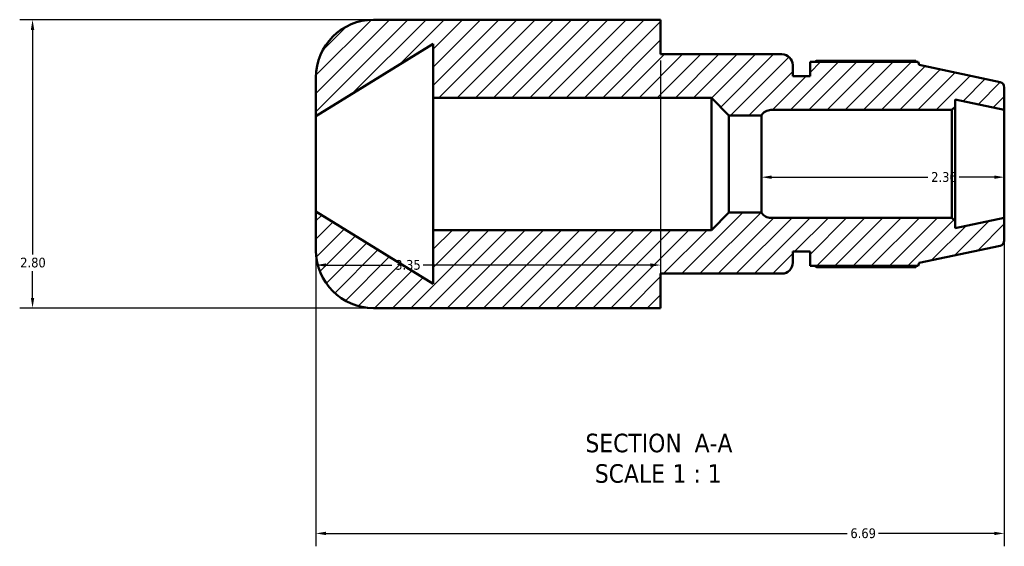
# Model space of a CAD drawing. Header units: inches. Extents: x 0.1 to 43.8, y -12 to 28.
# Tile 1 of 6: x 12.7 to 22.2, y -12 to -6.9. Entities that reach past the tile are written whole.
import ezdxf

# ---------------------------------------------------------------- set-up
doc = ezdxf.new("R2010")
doc.units = ezdxf.units.IN
doc.header["$MEASUREMENT"] = 0
for name, color, linetype, lineweight in [('Dimension (ANSI)', 7, 'Continuous', 25), ('Hatch (ANSI)', 7, 'Continuous', 18), ('Symbol (ANSI)', 7, 'Continuous', 25), ('Visible (ANSI)', 7, 'Continuous', 50)]:
    doc.layers.add(name, color=color, linetype=linetype, lineweight=lineweight)
doc.styles.add('Label Text (ANSI)', font='tahoma.ttf')
doc.styles.add('Note Text (ANSI)', font='tahoma.ttf')
doc.dimstyles.new('Default (ANSI)', dxfattribs={"dimtxt": 0.094488, "dimasz": 0.098425, "dimexe": 0.125, "dimexo": 0.0625, "dimgap": 0.031496, "dimtad": 0, "dimtih": 1, "dimtoh": 1, "dimrnd": 1e-08, "dimzin": 4, "dimdsep": 46, "dimtxsty": 'Note Text (ANSI)', "dimcen": 0.09, "dimdle": 0.393701, "dimclrd": 256, "dimclre": 256, "dimclrt": 5, "dimadec": 0, "dimazin": 1, "dimtfac": 1, "dimtofl": 0, "dimtmove": 0, "dimatfit": 3, "dimfxl": 1, "dimtolj": 1, "dimtzin": 4, "dimlwd": -1, "dimlwe": -1, "dimarcsym": 0})

# ---------------------------------------------------------------- blocks, each defined once
blk = doc.blocks.new('*D7')
at = {"layer": 'Defpoints', "color": 0, "transparency": 16777216}
for p in [(15.5419, -8.7616), (22.2319, -8.8227), (22.2319, -11.8871)]:
    blk.add_point(p, dxfattribs=at)
at = {"layer": 'Dimension (ANSI)', "transparency": 16777216}
for p, q in [((15.5419, -8.8241), (15.5419, -12.0121)), ((22.2319, -8.8852), (22.2319, -12.0121)), ((15.6403, -11.8871), (20.7047, -11.8871)), ((22.1334, -11.8871), (21.009, -11.8871))]:
    blk.add_line(p, q, dxfattribs=at)
for points in [[(15.6403, -11.8707), (15.6403, -11.9036), (15.5419, -11.8871)], [(22.1334, -11.8707), (22.1334, -11.9036), (22.2319, -11.8871)]]:
    blk.add_solid(points, dxfattribs=at)
at = {"layer": 'Dimension (ANSI)', "color": 5, "transparency": 16777216, "insert": (20.7362, -11.838), "char_height": 0.09449, "attachment_point": 1, "style": 'Note Text (ANSI)'}
blk.add_mtext('\\A1;6.69', dxfattribs=at)
blk = doc.blocks.new('*D8')
at = {"layer": 'Defpoints', "color": 0, "transparency": 16777216}
for p in [(16.1019, -6.8991), (12.7882, -9.6991), (16.1019, -9.6991)]:
    blk.add_point(p, dxfattribs=at)
at = {"layer": 'Dimension (ANSI)', "transparency": 16777216}
for p, q in [((16.0394, -6.8991), (12.6632, -6.8991)), ((12.7882, -6.9975), (12.7882, -9.1782)), ((12.7882, -9.6007), (12.7882, -9.34)), ((16.0394, -9.6991), (12.6632, -9.6991))]:
    blk.add_line(p, q, dxfattribs=at)
for points in [[(12.7718, -6.9975), (12.8047, -6.9975), (12.7882, -6.8991)], [(12.7718, -9.6007), (12.8047, -9.6007), (12.7882, -9.6991)]]:
    blk.add_solid(points, dxfattribs=at)
at = {"layer": 'Dimension (ANSI)', "color": 5, "transparency": 16777216, "insert": (12.6682, -9.2097), "char_height": 0.09449, "attachment_point": 1, "style": 'Note Text (ANSI)'}
blk.add_mtext('\\A1;2.80', dxfattribs=at)
blk = doc.blocks.new('*D10')
at = {"layer": 'Defpoints', "color": 0, "transparency": 16777216}
for p in [(19.8719, -8.2991), (22.2319, -8.2991), (22.2319, -8.428)]:
    blk.add_point(p, dxfattribs=at)
at = {"layer": 'Dimension (ANSI)', "transparency": 16777216}
for p, q in [((19.9703, -8.428), (21.4898, -8.428)), ((22.1334, -8.428), (21.7939, -8.428))]:
    blk.add_line(p, q, dxfattribs=at)
for points in [[(19.9703, -8.4116), (19.9703, -8.4444), (19.8719, -8.428)], [(22.1334, -8.4116), (22.1334, -8.4444), (22.2319, -8.428)]]:
    blk.add_solid(points, dxfattribs=at)
at = {"layer": 'Dimension (ANSI)', "color": 5, "transparency": 16777216, "insert": (21.5213, -8.3788), "char_height": 0.09449, "attachment_point": 1, "style": 'Note Text (ANSI)'}
blk.add_mtext('\\A1;2.36', dxfattribs=at)
blk = doc.blocks.new('*D11')
at = {"layer": 'Defpoints', "color": 0, "transparency": 16777216}
for p in [(18.8919, -7.2341), (15.5419, -8.7616), (15.5419, -9.2814)]:
    blk.add_point(p, dxfattribs=at)
at = {"layer": 'Dimension (ANSI)', "transparency": 16777216}
for p, q in [((18.8919, -7.2966), (18.8919, -9.4064)), ((15.5419, -8.8241), (15.5419, -9.4064)), ((15.6403, -9.2814), (16.2807, -9.2814)), ((18.7934, -9.2814), (16.583, -9.2814))]:
    blk.add_line(p, q, dxfattribs=at)
for points in [[(15.6403, -9.265), (15.6403, -9.2978), (15.5419, -9.2814)], [(18.7934, -9.265), (18.7934, -9.2978), (18.8919, -9.2814)]]:
    blk.add_solid(points, dxfattribs=at)
at = {"layer": 'Dimension (ANSI)', "color": 5, "transparency": 16777216, "insert": (16.3122, -9.2322), "char_height": 0.09449, "attachment_point": 1, "style": 'Note Text (ANSI)'}
blk.add_mtext('\\A1;3.35', dxfattribs=at)

msp = doc.modelspace()

# ---------------------------------------------------------------- hatches: boundary and pattern name
at = {"layer": 'Hatch (ANSI)'}
h = msp.add_hatch(dxfattribs=at)
h.set_pattern_fill('ANSI31', color=256, style=0)
edge = h.paths.add_edge_path()
edge.add_ellipse((22.1795, -9.0422), major_axis=(0.0512, 0.0109), ratio=1, start_angle=270, end_angle=348)
edge.add_line((22.2319, -9.0422), (22.2319, -8.8227))
edge.add_line((22.2319, -8.8227), (21.754, -8.9243))
edge.add_line((21.754, -8.9243), (21.754, -8.8542))
edge.add_line((21.754, -8.8542), (21.7226, -8.8227))
edge.add_line((21.7226, -8.8227), (19.9636, -8.8227))
edge.add_ellipse((19.9636, -8.7162), major_axis=(-0.1065, 0), ratio=1, start_angle=30.55306, end_angle=90, ccw=False)
edge.add_line((19.8719, -8.7704), (19.5559, -8.7704))
edge.add_line((19.5559, -8.7704), (19.3851, -8.9411))
edge.add_line((19.3851, -8.9411), (16.6809, -8.9411))
edge.add_line((16.6809, -8.9411), (16.6809, -9.4646))
edge.add_line((16.6809, -9.4646), (15.5419, -8.7616))
edge.add_line((15.5419, -8.7616), (15.5419, -9.1391))
edge.add_ellipse((16.1019, -9.1391), major_axis=(0, -0.56), ratio=1, start_angle=270, end_angle=360)
edge.add_line((16.1019, -9.6991), (18.6679, -9.6991))
edge.add_line((18.6679, -9.6991), (18.8919, -9.6991))
edge.add_line((18.8919, -9.6991), (18.8919, -9.3641))
edge.add_line((18.8919, -9.3641), (20.0701, -9.3641))
edge.add_ellipse((20.0701, -9.2576), major_axis=(0.1065, 0), ratio=1, start_angle=270, end_angle=360)
edge.add_line((20.1766, -9.2576), (20.1766, -9.1511))
edge.add_line((20.1766, -9.1511), (20.3439, -9.1511))
edge.add_line((20.3439, -9.1511), (20.3439, -9.2896))
edge.add_line((20.3439, -9.2896), (21.3963, -9.2896))
edge.add_line((21.3963, -9.2896), (21.4059, -9.2601))
edge.add_line((21.4059, -9.2601), (22.1904, -9.0934))
edge = h.paths.add_edge_path()
edge.add_ellipse((22.1795, -7.5561), major_axis=(0, 0.0524), ratio=1, start_angle=270, end_angle=348)
edge.add_line((22.1904, -7.5049), (21.4059, -7.3381))
edge.add_line((21.4059, -7.3381), (21.3963, -7.3087))
edge.add_line((21.3963, -7.3087), (20.3439, -7.3087))
edge.add_line((20.3439, -7.3087), (20.3439, -7.4471))
edge.add_line((20.3439, -7.4471), (20.1766, -7.4471))
edge.add_line((20.1766, -7.4471), (20.1766, -7.3406))
edge.add_ellipse((20.0701, -7.3406), major_axis=(0, 0.1065), ratio=1, start_angle=270, end_angle=360)
edge.add_line((20.0701, -7.2341), (18.8919, -7.2341))
edge.add_line((18.8919, -7.2341), (18.8919, -6.8991))
edge.add_line((18.8919, -6.8991), (18.6679, -6.8991))
edge.add_line((18.6679, -6.8991), (16.1019, -6.8991))
edge.add_ellipse((16.1019, -7.4591), major_axis=(-0.56, 0), ratio=1, start_angle=270, end_angle=360)
edge.add_line((15.5419, -7.4591), (15.5419, -7.8366))
edge.add_line((15.5419, -7.8366), (16.6809, -7.1336))
edge.add_line((16.6809, -7.1336), (16.6809, -7.6571))
edge.add_line((16.6809, -7.6571), (19.3851, -7.6571))
edge.add_line((19.3851, -7.6571), (19.5559, -7.8279))
edge.add_line((19.5559, -7.8279), (19.8719, -7.8279))
edge.add_ellipse((19.9636, -7.882), major_axis=(0.0541, 0.0917), ratio=1, start_angle=30.55306, end_angle=90, ccw=False)
edge.add_line((19.9636, -7.7755), (21.7226, -7.7755))
edge.add_line((21.7226, -7.7755), (21.754, -7.7441))
edge.add_line((21.754, -7.7441), (21.754, -7.6739))
edge.add_line((21.754, -7.6739), (22.2319, -7.7755))
edge.add_line((22.2319, -7.7755), (22.2319, -7.5561))

# ---------------------------------------------------------------- linework, layer by layer
at = {"layer": 'Visible (ANSI)'}
for p, q in [((18.6679, -6.8991), (16.1019, -6.8991)), ((18.8919, -6.8991), (18.6679, -6.8991)), ((18.8919, -7.2341), (18.8919, -6.8991)), ((15.5419, -7.8366), (16.6809, -7.1336)), ((16.6809, -7.1336), (16.6809, -7.6571)), ((20.0701, -7.2341), (18.8919, -7.2341)), ((20.1766, -7.4471), (20.1766, -7.3406)), ((21.3963, -7.3087), (20.3439, -7.3087)), ((20.3439, -7.3087), (20.3439, -7.4471)), ((21.3721, -7.297), (20.4078, -7.297)), ((21.4059, -7.3381), (21.3963, -7.3087)), ((22.1904, -7.5049), (21.4059, -7.3381)), ((15.5419, -7.4591), (15.5419, -7.8366)), ((20.3439, -7.4471), (20.1766, -7.4471)), ((22.2319, -7.7755), (22.2319, -7.5561)), ((16.6809, -7.6571), (19.3851, -7.6571)), ((16.6809, -8.9411), (16.6809, -7.6571)), ((19.3851, -7.6571), (19.5559, -7.8279)), ((19.3851, -8.9411), (19.3851, -7.6571)), ((21.7226, -7.7755), (21.754, -7.7441)), ((21.754, -7.7441), (21.754, -7.6739)), ((21.754, -7.6739), (22.2319, -7.7755)), ((21.754, -8.8542), (21.754, -7.7441)), ((15.5419, -8.7616), (15.5419, -7.8366)), ((19.5559, -7.8279), (19.8719, -7.8279)), ((19.5559, -8.7704), (19.5559, -7.8279)), ((19.8719, -8.7704), (19.8719, -7.8279)), ((19.9636, -7.7755), (21.7226, -7.7755)), ((21.7226, -7.7755), (21.7226, -8.8227)), ((22.2319, -8.8227), (22.2319, -7.7755)), ((16.6809, -9.4646), (15.5419, -8.7616)), ((15.5419, -8.7616), (15.5419, -9.1391)), ((19.5559, -8.7704), (19.3851, -8.9411)), ((19.8719, -8.7704), (19.5559, -8.7704)), ((21.7226, -8.8227), (19.9636, -8.8227)), ((21.754, -8.8542), (21.7226, -8.8227)), ((22.2319, -8.8227), (21.754, -8.9243)), ((21.754, -8.9243), (21.754, -8.8542)), ((22.2319, -9.0422), (22.2319, -8.8227)), ((19.3851, -8.9411), (16.6809, -8.9411)), ((16.6809, -8.9411), (16.6809, -9.4646)), ((20.1766, -9.2576), (20.1766, -9.1511)), ((20.1766, -9.1511), (20.3439, -9.1511)), ((20.3439, -9.1511), (20.3439, -9.2896)), ((21.4059, -9.2601), (22.1904, -9.0934)), ((21.3963, -9.2896), (21.4059, -9.2601)), ((18.8919, -9.6991), (18.8919, -9.3641)), ((18.8919, -9.3641), (20.0701, -9.3641)), ((20.3439, -9.2896), (21.3963, -9.2896)), ((20.4078, -9.3012), (21.3721, -9.3012)), ((16.1019, -9.6991), (18.6679, -9.6991)), ((18.6679, -9.6991), (18.8919, -9.6991))]:
    msp.add_line(p, q, dxfattribs=at)
for centre, radius, start, end in [((16.1019, -7.4591), 0.56, 90, 180), ((20.0701, -7.3406), 0.1065, 0, 90), ((22.1795, -7.5561), 0.0524, 0, 78), ((19.9636, -7.882), 0.1065, 90, 149.44694), ((19.9636, -8.7162), 0.1065, 210.55306, 270), ((22.1795, -9.0422), 0.0524, 282, 0), ((16.1019, -9.1391), 0.56, 180, 270), ((20.0701, -9.2576), 0.1065, 270, 0)]:
    msp.add_arc(centre, radius, start, end, dxfattribs=at)
for points, weights in [([(20.3892, -7.3087), (20.3983, -7.3029), (20.4078, -7.297)], [1.01238014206, 1.01459502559, 1.01666410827]), ([(21.3781, -7.3087), (21.3751, -7.3029), (21.3721, -7.297)], [1.00075762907, 1.00045285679, 1]), ([(20.4078, -9.3012), (20.3983, -9.2953), (20.3892, -9.2896)], [1.01666410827, 1.01459502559, 1.01238014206]), ([(21.3721, -9.3012), (21.3751, -9.2953), (21.3781, -9.2896)], [1, 1.00045285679, 1.00075762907])]:
    msp.add_rational_spline(points, weights, degree=2, dxfattribs=at)

# ---------------------------------------------------------------- texts
at = {"layer": 'Symbol (ANSI)', "char_height": 0.18, "attachment_point": 7, "style": 'Label Text (ANSI)'}
for s, insert in [('SECTION', (18.1615, -11.1026)), (' A-A', (19.155, -11.0988)), ('SCALE', (18.2528, -11.3984)), (' 1 : 1', (18.9405, -11.3952))]:
    msp.add_mtext(s, dxfattribs=dict(at, insert=insert))

# ---------------------------------------------------------------- dimensions: what is measured, and where the dimension line sits
at = {"layer": 'Dimension (ANSI)'}
for base, p1, p2, angle, override, picture, middle in [((12.7882, -9.6991), (16.1019, -6.8991), (16.1019, -9.6991), 90, {"dimgap": 0.031496, "dimdec": 2, "dimtol": 0, "dimlim": 0, "dimtp": 0, "dimtm": 0, "dimtdec": 2, "dimatfit": 1}, '*D8', (12.7882, -9.2591)), ((22.2319, -8.428), (19.8719, -8.2991), (22.2319, -8.2991), 180, {"dimgap": 0.031496, "dimtih": 0, "dimtoh": 0, "dimdec": 2, "dimse1": 1, "dimse2": 1, "dimtol": 0, "dimlim": 0, "dimtp": 0, "dimtm": 0, "dimtdec": 2, "dimatfit": 1}, '*D10', (21.6419, -8.428)), ((22.2319, -11.8871), (15.5419, -8.7616), (22.2319, -8.8227), 180, {"dimgap": 0.031496, "dimtih": 0, "dimtoh": 0, "dimdec": 2, "dimtol": 0, "dimlim": 0, "dimtp": 0, "dimtm": 0, "dimtdec": 2, "dimatfit": 1}, '*D7', (20.8569, -11.8871))]:
    dim = msp.add_linear_dim(base=base, p1=p1, p2=p2, angle=angle, dimstyle='Default (ANSI)', override=override, dxfattribs=at)
    dim.commit()
    dim.dimension.update_dxf_attribs({"geometry": picture, "text_midpoint": middle, "dimtype": 160})
dim = msp.add_linear_dim(base=(15.5419, -9.2814), p1=(18.8919, -7.2341), p2=(15.5419, -8.7616), dimstyle='Default (ANSI)', override={"dimgap": 0.031496, "dimtih": 0, "dimtoh": 0, "dimdec": 2, "dimtol": 0, "dimlim": 0, "dimtp": 0, "dimtm": 0, "dimtdec": 2, "dimatfit": 1}, dxfattribs=at)
dim.commit()
dim.dimension.update_dxf_attribs({"geometry": '*D11', "text_midpoint": (16.4319, -9.2814), "dimtype": 160})

doc.saveas('drawing.dxf')
